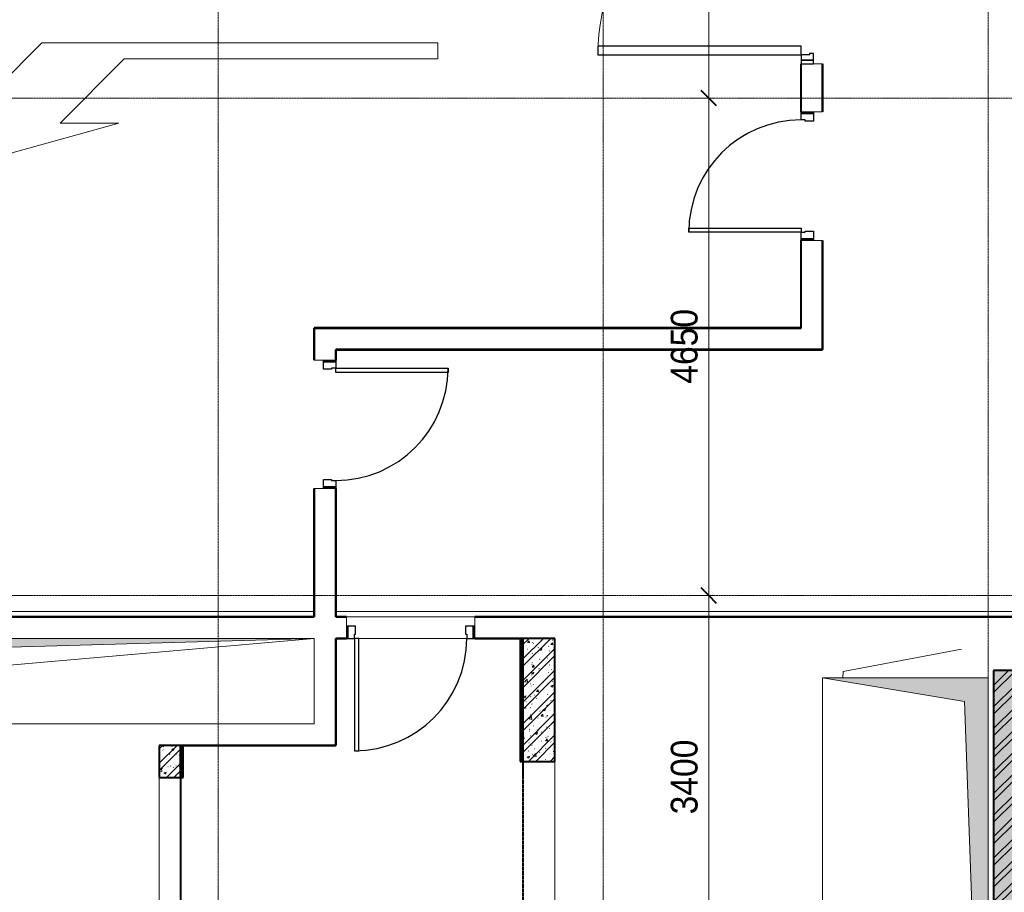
# Model space of a CAD drawing. Header units: millimetres. Extents: x 5617 to 112254, y 7718 to 133720.
# Tile 28 of 82: x 56948 to 66151, y 74826 to 82982. Entities that reach past the tile are written whole.
import ezdxf

# ---------------------------------------------------------------- set-up
doc = ezdxf.new("R2010")
doc.units = ezdxf.units.MM
for name, pattern in [('ADSK_Линия сетки', [25, 20, -2.5, 0, -2.5]), ('Линия сетки', [25, 20, -2.5, 0, -2.5]), ('Невидимые', [5, 3, -2]), ('Штрих_3_1_5_', [4.5, 3, -1.5]), ('Штриховая_ш3 п1_5', [4.5, 3, -1.5])]:
    doc.linetypes.add(name, pattern=pattern)
doc.layers.add('_Разделитель помещений_', color=4, linetype='Штриховая_ш3 п1_5', lineweight=40, true_color=0x00ffff)
for name, color, linetype, lineweight in [('Двери', 7, 'Continuous', 18), ('Каркас_Импост', 7, 'Continuous', 30), ('Монтажный зазор', 7, 'Continuous', 30), ('Обобщенные модели', 7, 'Невидимые', 18), ('Оборудование', 7, 'Continuous', 18), ('Оси', 7, 'Continuous', 9), ('Панель', 7, 'Continuous', 30), ('Парковка', 7, 'Continuous', 18), ('Перекрытия', 7, 'Continuous', 18), ('Размеры', 7, 'Continuous', 9), ('Размеры-100', 7, 'Continuous', 9), ('Стены разрез', 7, 'Continuous', 40), ('Стены штриховка', 7, 'Continuous', 40), ('Элементы узлов', 7, 'Continuous', 18)]:
    doc.layers.add(name, color=color, linetype=linetype, lineweight=lineweight)
doc.styles.add('Arial', font='arial.ttf', dxfattribs={"width": 0.9, "height": 250})
doc.dimstyles.new('Основной_2_5_мм_1', dxfattribs={"dimscale": 304.8, "dimtxt": 255.06485, "dimasz": 0.463911, "dimexe": 0.492126, "dimexo": 0.492126, "dimgap": 0.098425, "dimtad": 1, "dimdec": 0, "dimdsep": 46, "dimtxsty": 'Arial', "dimblk1": 'OBLIQUE', "dimblk2": 'OBLIQUE', "dimsah": 1, "dimcen": 0.09, "dimdle": 0.492126, "dimazin": 2, "dimtfac": 1, "dimtdec": 4, "dimtix": 1, "dimtmove": 0, "dimatfit": 3, "dimfxl": 1, "dimtvp": 1, "dimtolj": 1, "dimtzin": 0, "dimlwd": 20, "dimlwe": 20, "dimarcsym": 2})
pattern_1 = [(50, (0, 0), (218.62117, -19.1268), [22.86, -251.46]), (355, (0, 0), (-42.29187, 229.2684), [18.288, -201.168]), (100.451, (18.22, -1.6), (176.33107, 210.13963), [19.428, -213.708]), (46.184, (0, 60.96), (325.29495, -50.45164), [34.29, -377.19]), (96.636, (27.1, 56.76), (284.883, 296.91266), [29.142, -320.562]), (351.184, (0, 60.96), (284.8858, 296.9107), [27.432, -301.752]), (21, (30.48, 45.72), (181.93753, -122.71832), [22.86, -251.46]), (326, (30.48, 45.72), (74.16223, 221.0262), [18.288, -201.168]), (71.451, (45.64, 35.5), (256.10035, 98.30526), [19.428, -213.708]), (37.5, (0, 0), (3.70639, 101.465895), [3.353, -195.377, 3.353, -200.863, -201.93]), (37.5, (0, 0), (3.70639, 101.465895), [-402.946, 3.353, -198.577]), (7.5, (0, 0), (80.18358, 120.21653), [3.353, -113.081, 3.353, -190.805, -76.962]), (7.5, (0, 0), (80.18358, 120.21653), [-310.591, 3.353, -73.609]), (327.5, (-67.97, 0), (162.708646, -6.87497), [3.353, -72.847, 3.353, -234.391, -315.468]), (327.5, (-67.97, 0), (162.708646, -6.87497), [-313.944, 3.353, -312.115]), (317.5, (-98.45, 0), (177.75468, 30.51183), [3.353, -95.707, 3.353, -154.534, -224.028]), (317.5, (-98.45, 0), (177.75468, 30.51183), [-256.946, 3.353, -220.675])]
pattern_2 = [(45, (0, 0), (-101.02788, 101.02788), []), (45, (67.35, 0), (-101.02788, 101.02788), [])]
pattern_3 = [(0, (0, 0), (406.4, 101.6), [33.528, -271.272, 33.528, -271.272, -1625.6]), (0, (0, 0), (406.4, 101.6), [-609.6, 33.528, -576.072, 33.528, -271.272, -711.2]), (0, (0, 0), (406.4, 101.6), [-1524, 33.528, -169.672, 33.528, -474.472]), (120, (152.4, 50.8), (-291.18818, 301.15272), [33.528, -271.272, 33.528, -271.272, -1625.6]), (120, (152.4, 50.8), (-291.18818, 301.15272), [-609.6, 33.528, -576.072, 33.528, -271.272, -711.2]), (120, (152.4, 50.8), (-291.18818, 301.15272), [-1524, 33.528, -169.672, 33.528, -474.472]), (240, (203.2, 254), (-115.21182, -402.75272), [33.528, -271.272, 33.528, -271.272, -1625.6]), (240, (203.2, 254), (-115.21182, -402.75272), [-609.6, 33.528, -576.072, 33.528, -271.272, -711.2]), (240, (203.2, 254), (-115.21182, -402.75272), [-1524, 33.528, -169.672, 33.528, -474.472])]

# ---------------------------------------------------------------- blocks, each defined once
blk = doc.blocks.new('101_Дверь_Однопольная - _ПЧ_Мет_1000х2000_Лифтовой холл_EI60_Л-3585132-МКСС_LB01_-7_650__Кабельные конструкции_Лотки_2')
at = {"layer": 'Каркас_Импост', "color": 253, "true_color": 0xaaaaaa}
for p, q in [((-525, 100), (-585, 100)), ((-585, 100), (-585, -15)), ((-525, 60), (-525, 100)), ((585, 100), (525, 100)), ((525, 100), (525, 60)), ((585, -15), (585, 100)), ((-515, 60), (-525, 60)), ((-515, -15), (-515, 60)), ((525, 60), (515, 60)), ((515, 60), (515, -15)), ((-585, -15), (-515, -15)), ((515, -15), (585, -15))]:
    blk.add_line(p, q, dxfattribs=at)
at = {"layer": 'Монтажный зазор', "color": 253, "true_color": 0xaaaaaa}
for p, q in [((-585, 100), (-600, 100)), ((-600, 100), (-600, -15)), ((-585, -15), (-585, 100)), ((600, 100), (585, 100)), ((585, 100), (585, -15)), ((600, -15), (600, 100)), ((-600, -15), (-585, -15)), ((585, -15), (600, -15))]:
    blk.add_line(p, q, dxfattribs=at)
at = {"layer": 'Панель', "color": 253, "true_color": 0xaaaaaa}
for p, q in [((525, 1150), (485, 1150)), ((485, 1150), (485, 100)), ((525, 100), (525, 1150)), ((485, 100), (525, 100))]:
    blk.add_line(p, q, dxfattribs=at)
blk.add_arc((525, 100), 1050, 90, 180, dxfattribs=at)
blk = doc.blocks.new('101_Дверь_Однопольная - _ПЧ_Мет_1000х2000_Между секциями_EI60_Пр-3585320-МКСС_LB01_-7_650__Кабельные конструкции_Лотки_2')
at = {"layer": 'Каркас_Импост', "color": 253, "true_color": 0xaaaaaa}
for p, q in [((-585, 100), (-525, 100)), ((-585, -15), (-585, 100)), ((-525, 100), (-525, 60)), ((525, 100), (585, 100)), ((525, 60), (525, 100)), ((585, 100), (585, -15)), ((-525, 60), (-515, 60)), ((-515, 60), (-515, -15)), ((515, 60), (525, 60)), ((515, -15), (515, 60)), ((-515, -15), (-585, -15)), ((585, -15), (515, -15))]:
    blk.add_line(p, q, dxfattribs=at)
at = {"layer": 'Монтажный зазор', "color": 253, "true_color": 0xaaaaaa}
for p, q in [((-600, 100), (-585, 100)), ((-600, -15), (-600, 100)), ((-585, 100), (-585, -15)), ((585, -15), (585, 100)), ((585, 100), (600, 100)), ((600, 100), (600, -15)), ((-585, -15), (-600, -15)), ((600, -15), (585, -15))]:
    blk.add_line(p, q, dxfattribs=at)
at = {"layer": 'Панель', "color": 253, "true_color": 0xaaaaaa}
for p, q in [((-525, 1150), (-485, 1150)), ((-525, 100), (-525, 1150)), ((-485, 1150), (-485, 100)), ((-485, 100), (-525, 100))]:
    blk.add_line(p, q, dxfattribs=at)
blk.add_arc((-525, 100), 1050, 0, 90, dxfattribs=at)
blk = doc.blocks.new('A_MEQ_OpeningShaft-Rectangular1 - HV_ОВ-2727044-МКСС_LB01_-7_650__Кабельные конструкции_Лотки_2')
at = {"layer": 'Элементы узлов'}
blk.add_hatch(color=256, dxfattribs=at).paths.add_polyline_path([(0, -800), (114.3, -114.3), (4000, 0), (0, 0)])
at = {"layer": 'Элементы узлов', "color": 253, "true_color": 0xaaaaaa}
for p, q in [((4000, 0), (0, 0)), ((0, 0), (0, -800)), ((114.3, -114.3), (4000, 0)), ((4000, 0), (4000, -800)), ((0, -800), (114.3, -114.3)), ((0, -800), (4000, -800))]:
    blk.add_line(p, q, dxfattribs=at)
blk = doc.blocks.new('A_MEQ_OpeningShaft-Rectangular - ОВ-2727036-МКСС_LB01_-7_650__Кабельные конструкции_Лотки_2')
at = {"layer": 'Элементы узлов'}
blk.add_hatch(color=256, dxfattribs=at).paths.add_polyline_path([(6400, 0), (0, 0), (0, -1550), (221.4, -221.4), (4624.2, -63.6)])
at = {"layer": 'Обобщенные модели', "color": 253, "linetype": 'Continuous', "true_color": 0xaaaaaa}
for p, q in [((6400, 0), (0, 0)), ((0, 0), (0, -1550)), ((6400, -1550), (6400, 0)), ((0, -1550), (6400, -1550))]:
    blk.add_line(p, q, dxfattribs=at)
at = {"layer": 'Элементы узлов', "color": 253, "true_color": 0xaaaaaa}
for p, q in [((6400, 0), (221.4, -221.4)), ((6400, -1550), (6400, 0)), ((6400, 0), (0, 0)), ((0, 0), (0, -1550)), ((221.4, -221.4), (6400, 0)), ((6400, 0), (6400, -1550)), ((221.4, -221.4), (0, -1550)), ((0, -1550), (221.4, -221.4)), ((0, -1550), (6400, -1550)), ((0, -1550), (6400, -1550))]:
    blk.add_line(p, q, dxfattribs=at)
blk = doc.blocks.new('101_Дверь_Двупольная - _ПЧ_Мет_3600х2430_EI60-4162342-МКСС_LB01_-7_650__Кабельные конструкции_Лотки_2')
at = {"layer": 'Каркас_Импост', "color": 253, "true_color": 0xaaaaaa}
for p, q in [((-1880, 100), (-1930, 100)), ((-1930, 100), (-1930, -15)), ((-1880, 20), (-1880, 100)), ((1930, 100), (1880, 100)), ((1880, 100), (1880, 20)), ((1930, -15), (1930, 100)), ((-1870, 20), (-1880, 20)), ((-1870, -15), (-1870, 20)), ((1880, 20), (1870, 20)), ((1870, 20), (1870, -15)), ((-1930, -15), (-1870, -15)), ((1870, -15), (1930, -15))]:
    blk.add_line(p, q, dxfattribs=at)
at = {"layer": 'Монтажный зазор', "color": 253, "true_color": 0xaaaaaa}
for p, q in [((-1930, 100), (-1965, 100)), ((-1965, 100), (-1965, -15)), ((-1930, -15), (-1930, 100)), ((1965, 100), (1930, 100)), ((1930, 100), (1930, -15)), ((1965, -15), (1965, 100)), ((-1965, -15), (-1930, -15)), ((1930, -15), (1965, -15))]:
    blk.add_line(p, q, dxfattribs=at)
at = {"layer": 'Панель', "color": 253, "true_color": 0xaaaaaa}
for p, q in [((-1800, 2000), (-1880, 2000)), ((-1880, 2000), (-1880, 100)), ((-1800, 100), (-1800, 2000)), ((1880, 1960), (1800, 1960)), ((1800, 1960), (1800, 100)), ((1880, 100), (1880, 1960)), ((-1880, 100), (-1800, 100)), ((1800, 100), (1880, 100))]:
    blk.add_line(p, q, dxfattribs=at)
at = {"layer": 'Панель', "color": 253, "lineweight": 18, "true_color": 0xaaaaaa}
for centre, radius, start, end in [((-1880, 100), 1900, 360, 90), ((1880, 100), 1860, 90, 180)]:
    blk.add_arc(centre, radius, start, end, dxfattribs=at)
blk = doc.blocks.new('199_Паркинг_Дорожная разметка - Стрелка_Поворот-V22-МКСС_LB01_-7_650__Кабельные конструкции_Лотки_2')
at = {"layer": 'Парковка', "color": 253, "true_color": 0xaaaaaa}
for p, q in [((-535.3, 2500), (-385.3, 2500)), ((-535.3, -1200), (-535.3, 2500)), ((-385.3, 2500), (-385.3, -430)), ((-385.3, -430), (214.7, -1030)), ((214.7, -480), (494.7, -1490)), ((214.7, -1030), (214.7, -480)), ((214.7, -1950), (-535.3, -1200)), ((494.7, -1490), (214.7, -2500)), ((214.7, -2500), (214.7, -1950))]:
    blk.add_line(p, q, dxfattribs=at)
blk = doc.blocks.new('135_SLK_GD_AR_rvt-1-МКСС_LB01_-7_650__Кабельные конструкции_Лотки_2')
at = {"layer": 'Стены разрез', "lineweight": 9, "true_color": 0xaaaaaa}
h = blk.add_hatch(dxfattribs=at)
h.set_pattern_fill('FP_4', color=253, style=0, pattern_type=2)
h.set_pattern_definition(pattern_3)
h.paths.add_polyline_path([(81980, 71242), (82000, 71242), (82000, 72390), (81980, 72390)])
h.paths.add_polyline_path([(81980, 73790), (82000, 73790), (82000, 74650), (81980, 74650)])
h.paths.add_polyline_path([(81980, 76050), (82000, 76050), (82000, 77198), (81980, 77198)])
h = blk.add_hatch(dxfattribs=at)
h.set_pattern_fill('FP_1', color=253, style=0, pattern_type=2)
h.set_pattern_definition(pattern_1)
h.paths.add_polyline_path([(82300, 76050), (82300, 77200), (82000, 77200), (82000, 76050)])
h = blk.add_hatch(dxfattribs=at)
h.set_pattern_fill('FP_2', color=253, style=0, pattern_type=2)
h.set_pattern_definition(pattern_2)
h.paths.add_polyline_path([(82300, 76050), (82300, 77200), (82000, 77200), (82000, 76050)])
h = blk.add_hatch(dxfattribs=at)
h.set_pattern_fill('FP_1', color=253, style=0, pattern_type=2)
h.set_pattern_definition(pattern_1)
h.paths.add_polyline_path([(86400, 70180), (86600, 70180), (86600, 76900), (86400, 76900), (86400, 70380)])
h = blk.add_hatch(dxfattribs=at)
h.set_pattern_fill('FP_2', color=253, style=0, pattern_type=2)
h.set_pattern_definition(pattern_2)
h.paths.add_polyline_path([(86400, 70180), (86600, 70180), (86600, 76900), (86400, 76900), (86400, 70380)])
h = blk.add_hatch(dxfattribs=at)
h.set_pattern_fill('FP_1', color=253, style=0, pattern_type=2)
h.set_pattern_definition(pattern_1)
h.paths.add_polyline_path([(78800, 75900), (78800, 76200), (78600, 76200), (78600, 75900)])
h = blk.add_hatch(dxfattribs=at)
h.set_pattern_fill('FP_2', color=253, style=0, pattern_type=2)
h.set_pattern_definition(pattern_2)
h.paths.add_polyline_path([(78800, 75900), (78800, 76200), (78600, 76200), (78600, 75900)])
h = blk.add_hatch(dxfattribs=at)
h.set_pattern_fill('FP_4', color=253, style=0, pattern_type=2)
h.set_pattern_definition(pattern_3)
h.paths.add_polyline_path([(78800, 65502), (78820, 65502), (78820, 66250), (78800, 66250)])
h.paths.add_polyline_path([(78820, 67650), (78820, 69000), (78800, 69000), (78800, 67650)])
h.paths.add_polyline_path([(78800, 70400), (78820, 70400), (78820, 71750), (78800, 71750)])
h.paths.add_polyline_path([(78800, 73150), (78820, 73150), (78820, 74500), (78800, 74500)])
h.paths.add_polyline_path([(78800, 75900), (78820, 75900), (78820, 76198), (78800, 76198)])
at = {"color": 253, "lineweight": 18, "true_color": 0xaaaaaa}
for p, q in [((80050, 77200), (76621, 76900)), ((86100, 77100), (84994.9, 76891.6)), ((84994.9, 76891.6), (84990.2, 76830))]:
    blk.add_line(p, q, dxfattribs=at)
at = {"layer": '_Разделитель помещений_', "color": 131, "linetype": 'Штрих_3_1_5_', "true_color": 0xaaffff}
for p, q in [((82000, 76050), (82000, 74650)), ((78800, 75900), (78800, 74500))]:
    blk.add_line(p, q, dxfattribs=at)
at = {"layer": 'Перекрытия', "color": 253, "true_color": 0xaaaaaa}
for p, q in [((84600, 82120), (84600, 82570)), ((84715, 82570), (84800, 82570)), ((84800, 82570), (84800, 82120)), ((84800, 82120), (84715, 82120)), ((84600, 80100), (84600, 80920)), ((84715, 80920), (84800, 80920)), ((84800, 80920), (84800, 79900)), ((80050, 79800), (80050, 80100)), ((80050, 80100), (84600, 80100)), ((84800, 79900), (80250, 79900)), ((80250, 79900), (80250, 79800)), ((80135, 79800), (80050, 79800)), ((80050, 77450), (80050, 78600)), ((80050, 78600), (80135, 78600)), ((80250, 78600), (80250, 77450)), ((76000, 77450), (80050, 77450)), ((80250, 77450), (86850, 77450)), ((81550, 77400), (80350, 77400)), ((80350, 77400), (80350, 77315)), ((81550, 77315), (81550, 77400)), ((80350, 77200), (80250, 77200)), ((80250, 77200), (80250, 76200)), ((80465, 77200), (81475, 77200)), ((81475, 77200), (80465, 77200)), ((82000, 77200), (81550, 77200)), ((80250, 76200), (78800, 76200)), ((82300, 74650), (82300, 76050)), ((78600, 75900), (78600, 74500))]:
    blk.add_line(p, q, dxfattribs=at)
at = {"layer": 'Стены разрез', "color": 253, "true_color": 0xaaaaaa}
for p, q in [((84600, 82570), (84598, 82570)), ((84598, 82570), (84598, 82120)), ((84600, 82120), (84600, 82570)), ((84800, 82570), (84800, 82120)), ((84802, 82570), (84800, 82570)), ((84802, 82120), (84802, 82570)), ((84598, 82120), (84600, 82120)), ((84800, 82120), (84802, 82120)), ((84600, 80920), (84598, 80920)), ((84598, 80920), (84598, 80102)), ((84600, 80102), (84600, 80920)), ((84800, 80920), (84800, 79900)), ((84802, 80920), (84800, 80920)), ((84802, 79898), (84802, 80920)), ((80050, 80102), (80048, 80102)), ((80048, 80102), (80048, 79800)), ((84598, 80102), (80050, 80102)), ((80050, 79800), (80050, 80100)), ((80050, 80100), (84600, 80100)), ((84600, 80100), (84600, 80102)), ((84800, 79900), (80250, 79900)), ((80250, 79900), (80250, 79898)), ((80250, 79898), (80250, 79800)), ((80252, 79898), (84800, 79898)), ((80252, 79800), (80252, 79898)), ((84800, 79898), (84802, 79898)), ((80048, 79800), (80050, 79800)), ((80250, 79800), (80252, 79800)), ((80050, 78600), (80048, 78600)), ((80048, 78600), (80048, 77402)), ((80050, 77402), (80050, 78600)), ((80250, 78600), (80250, 77400)), ((80252, 78600), (80250, 78600)), ((80252, 77402), (80252, 78600)), ((80048, 77402), (76002, 77402)), ((76002, 77400), (80050, 77400)), ((80050, 77400), (80050, 77402)), ((80250, 77400), (80252, 77400)), ((80350, 77402), (80252, 77402)), ((80252, 77400), (80350, 77400)), ((80350, 77400), (80350, 77402)), ((86850, 77402), (81550, 77402)), ((81550, 77402), (81550, 77400)), ((81550, 77400), (86850, 77400)), ((80350, 77200), (80250, 77200)), ((80250, 77200), (80250, 77198)), ((80250, 77198), (80250, 76200)), ((80252, 77198), (80350, 77198)), ((80252, 76198), (80252, 77198)), ((80350, 77198), (80350, 77200)), ((81975, 77200), (81550, 77200)), ((81550, 77200), (81550, 77198)), ((81550, 77198), (81975, 77198)), ((82000, 77200), (81975, 77200)), ((81975, 77198), (81975, 76050)), ((82000, 77200), (82000, 76050)), ((82300, 77200), (82000, 77200)), ((82000, 77198), (82000, 77200)), ((82000, 76050), (82000, 77198)), ((82300, 76050), (82300, 77200)), ((86600, 76900), (86400, 76900)), ((86400, 76900), (86400, 70380)), ((78600, 76200), (78600, 75900)), ((78800, 76200), (78600, 76200)), ((78800, 75900), (78800, 76200)), ((78800, 76200), (78800, 76198)), ((78825, 76200), (78800, 76200)), ((78800, 76198), (78800, 75900)), ((80250, 76200), (78825, 76200)), ((78825, 75900), (78825, 76198)), ((78825, 76198), (80250, 76198)), ((80250, 76198), (80252, 76198)), ((81975, 76050), (82000, 76050)), ((82000, 76050), (82300, 76050)), ((78600, 75900), (78800, 75900)), ((78800, 75900), (78825, 75900))]:
    blk.add_line(p, q, dxfattribs=at)
at = {"layer": 'Стены штриховка', "color": 253, "true_color": 0xaaaaaa}
for p, q in [((81975, 77198), (81980, 77198)), ((81980, 77198), (81980, 76050)), ((81980, 77198), (82000, 77198)), ((78800, 76198), (78820, 76198)), ((78820, 75900), (78820, 76198)), ((78820, 76198), (78825, 76198))]:
    blk.add_line(p, q, dxfattribs=at)
at = {"layer": 'Двери', "color": 253, "lineweight": 18, "true_color": 0xaaaaaa}
for name, p, rotation in [('101_Дверь_Двупольная - _ПЧ_Мет_3600х2430_EI60-4162342-МКСС_LB01_-7_650__Кабельные конструкции_Лотки_2', (84700, 84535), 89.9999999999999), ('101_Дверь_Однопольная - _ПЧ_Мет_1000х2000_Между секциями_EI60_Пр-3585320-МКСС_LB01_-7_650__Кабельные конструкции_Лотки_2', (84700, 81520), 89.9999999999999), ('101_Дверь_Однопольная - _ПЧ_Мет_1000х2000_Между секциями_EI60_Пр-3585320-МКСС_LB01_-7_650__Кабельные конструкции_Лотки_2', (80150, 79200), 269.9999999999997), ('101_Дверь_Однопольная - _ПЧ_Мет_1000х2000_Лифтовой холл_EI60_Л-3585132-МКСС_LB01_-7_650__Кабельные конструкции_Лотки_2', (80950, 77300), 180)]:
    blk.add_blockref(name, p, dxfattribs=dict(at, rotation=rotation))
at = {"layer": 'Оборудование', "color": 253, "lineweight": 18, "true_color": 0xaaaaaa}
blk.add_blockref('A_MEQ_OpeningShaft-Rectangular1 - HV_ОВ-2727044-МКСС_LB01_-7_650__Кабельные конструкции_Лотки_2', (76050, 77200), dxfattribs=at)
at = {"layer": 'Оборудование', "color": 253, "lineweight": 18, "true_color": 0xaaaaaa, "rotation": 270.0000000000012}
blk.add_blockref('A_MEQ_OpeningShaft-Rectangular - ОВ-2727036-МКСС_LB01_-7_650__Кабельные конструкции_Лотки_2', (86350, 76830), dxfattribs=at)
at = {"layer": 'Парковка', "color": 253, "lineweight": 18, "true_color": 0xaaaaaa, "rotation": 269.9999999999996}
blk.add_blockref('199_Паркинг_Дорожная разметка - Стрелка_Поворот-V22-МКСС_LB01_-7_650__Кабельные конструкции_Лотки_2', (78703.7, 82229.7), dxfattribs=at)
blk = doc.blocks.new('DIMBLOCK15-МКСС_LB01_-7_650__Кабельные конструкции_Лотки_2')
at = {"layer": 'Размеры-100', "lineweight": 20, "transparency": 16777216}
for p, q in [((63388.5, 77600), (63238.5, 77600)), ((63388.5, 74200), (63388.5, 77600)), ((63388.5, 77600), (63438.6, 77600)), ((63388.5, 74200), (63238.5, 74200)), ((63388.5, 74200), (63438.6, 74200))]:
    blk.add_line(p, q, dxfattribs=at)
at = {"layer": 'Размеры-100', "lineweight": 40, "transparency": 16777216}
for p, q in [((63388.5, 77600), (63317.8, 77670.7)), ((63388.5, 77600), (63459.2, 77529.3)), ((63388.5, 74200), (63317.8, 74270.7)), ((63388.5, 74200), (63459.2, 74129.3))]:
    blk.add_line(p, q, dxfattribs=at)
at = {"layer": 'Размеры-100', "color": 0, "lineweight": 20, "transparency": 16777216, "insert": (63034, 75554.7), "char_height": 250, "width": 828.765, "attachment_point": 1, "rotation": 90, "line_spacing_factor": 0.941778, "style": 'Arial'}
blk.add_mtext('3400', dxfattribs=at)
blk = doc.blocks.new('_Oblique')
at = {"color": 0, "linetype": 'ByBlock', "lineweight": -2}
blk.add_line((-0.5, -0.5), (0.5, 0.5), dxfattribs=at)
blk = doc.blocks.new('DIMBLOCK16-МКСС_LB01_-7_650__Кабельные конструкции_Лотки_2')
at = {"layer": 'Размеры-100', "lineweight": 40, "transparency": 16777216}
for p, q in [((63388.5, 82250), (63317.8, 82320.7)), ((63388.5, 82250), (63459.2, 82179.3)), ((63388.5, 77600), (63317.8, 77670.7)), ((63388.5, 77600), (63459.2, 77529.3))]:
    blk.add_line(p, q, dxfattribs=at)
at = {"layer": 'Размеры-100', "lineweight": 20, "transparency": 16777216}
for p, q in [((63388.5, 82250), (63238.5, 82250)), ((63388.5, 77600), (63388.5, 82250)), ((63388.5, 82250), (63438.6, 82250)), ((63388.5, 77600), (63238.5, 77600)), ((63388.5, 77600), (63438.6, 77600))]:
    blk.add_line(p, q, dxfattribs=at)
at = {"layer": 'Размеры-100', "color": 0, "lineweight": 20, "transparency": 16777216, "insert": (63034, 79579.7), "char_height": 250, "width": 828.765, "attachment_point": 1, "rotation": 90, "line_spacing_factor": 0.941778, "style": 'Arial'}
blk.add_mtext('4650', dxfattribs=at)
blk = doc.blocks.new('DIMBLOCK17-МКСС_LB01_-7_650__Кабельные конструкции_Лотки_2')
at = {"layer": 'Размеры-100', "lineweight": 40, "transparency": 16777216}
for p, q in [((63388.5, 90000), (63317.8, 90070.7)), ((63388.5, 90000), (63459.2, 89929.3)), ((63388.5, 82250), (63317.8, 82320.7)), ((63388.5, 82250), (63459.2, 82179.3))]:
    blk.add_line(p, q, dxfattribs=at)
at = {"layer": 'Размеры-100', "lineweight": 20, "transparency": 16777216}
for p, q in [((63388.5, 90000), (63238.5, 90000)), ((63388.5, 82250), (63388.5, 90000)), ((63388.5, 90000), (63438.6, 90000)), ((63388.5, 82250), (63238.5, 82250)), ((63388.5, 82250), (63438.6, 82250))]:
    blk.add_line(p, q, dxfattribs=at)
at = {"layer": 'Размеры-100', "color": 0, "lineweight": 20, "transparency": 16777216, "insert": (63034, 85779.7), "char_height": 250, "width": 828.765, "attachment_point": 1, "rotation": 90, "line_spacing_factor": 0.941778, "style": 'Arial'}
blk.add_mtext('7750', dxfattribs=at)
blk = doc.blocks.new('DIMBLOCK60-МКСС_LB01_-7_650__Кабельные конструкции_Лотки_2')
at = {"layer": 'Размеры-100', "lineweight": 40, "transparency": 16777216}
for p, q in [((31283.2, 90000), (31212.5, 90070.7)), ((31283.2, 90000), (31353.9, 89929.3)), ((31283.2, 82250), (31212.5, 82320.7)), ((31283.2, 82250), (31353.9, 82179.3))]:
    blk.add_line(p, q, dxfattribs=at)
at = {"layer": 'Размеры-100', "lineweight": 20, "transparency": 16777216}
for p, q in [((31283.2, 90000), (31133.2, 90000)), ((31283.2, 82250), (31283.2, 90000)), ((31283.2, 90000), (57596.7, 90000)), ((31283.2, 82250), (31133.2, 82250)), ((31283.2, 82250), (31333.2, 82250))]:
    blk.add_line(p, q, dxfattribs=at)
at = {"layer": 'Размеры-100', "color": 0, "lineweight": 20, "transparency": 16777216, "insert": (30928.7, 85779.7), "char_height": 250, "width": 828.765, "attachment_point": 1, "rotation": 90, "line_spacing_factor": 0.941778, "style": 'Arial'}
blk.add_mtext('7750', dxfattribs=at)

msp = doc.modelspace()

# ---------------------------------------------------------------- linework, layer by layer
at = {"layer": 'Оси', "linetype": 'Линия сетки'}
for p, q in [((58801.5, 51761.8), (58801.5, 133719.9)), ((62401.5, 51761.8), (62401.5, 133719.9)), ((66001.5, 51761.8), (66001.5, 133719.9))]:
    msp.add_line(p, q, dxfattribs=at)
at = {"layer": 'Оси', "linetype": 'ADSK_Линия сетки'}
for p, q in [((111113.7, 82250), (29634, 82250)), ((111113.7, 77600), (29634, 77600))]:
    msp.add_line(p, q, dxfattribs=at)

# ---------------------------------------------------------------- block references
at = {"lineweight": 5}
msp.add_blockref('135_SLK_GD_AR_rvt-1-МКСС_LB01_-7_650__Кабельные конструкции_Лотки_2', (-20348.5, 0), dxfattribs=at)

# ---------------------------------------------------------------- dimensions: what is measured, and where the dimension line sits
at = {"layer": 'Размеры', "lineweight": 20}
for base, p1, p2, override, picture, middle in [((31283.2, 90000), (31183.2, 82250), (57746.7, 90000), {"dimpost": '<>', "dimfxl": 27670.919765}, 'DIMBLOCK60-МКСС_LB01_-7_650__Кабельные конструкции_Лотки_2', (31125.6, 86125)), ((63388.5, 90000), (63288.6, 82250), (63288.6, 90000), {"dimpost": '<>', "dimfxl": 7750}, 'DIMBLOCK17-МКСС_LB01_-7_650__Кабельные конструкции_Лотки_2', (63230.9, 86125)), ((63388.5, 82250), (63288.6, 77600), (63288.6, 82250), {"dimpost": '<>', "dimfxl": 4650}, 'DIMBLOCK16-МКСС_LB01_-7_650__Кабельные конструкции_Лотки_2', (63230.9, 79925)), ((63388.5, 77600), (63288.6, 74200), (63288.6, 77600), {"dimpost": '<>', "dimfxl": 3400}, 'DIMBLOCK15-МКСС_LB01_-7_650__Кабельные конструкции_Лотки_2', (63230.8, 75900))]:
    dim = msp.add_linear_dim(base=base, p1=p1, p2=p2, angle=90, dimstyle='Основной_2_5_мм_1', override=override, dxfattribs=at)
    dim.commit()
    dim.dimension.update_dxf_attribs({"geometry": picture, "text_midpoint": middle})

doc.saveas('drawing.dxf')
